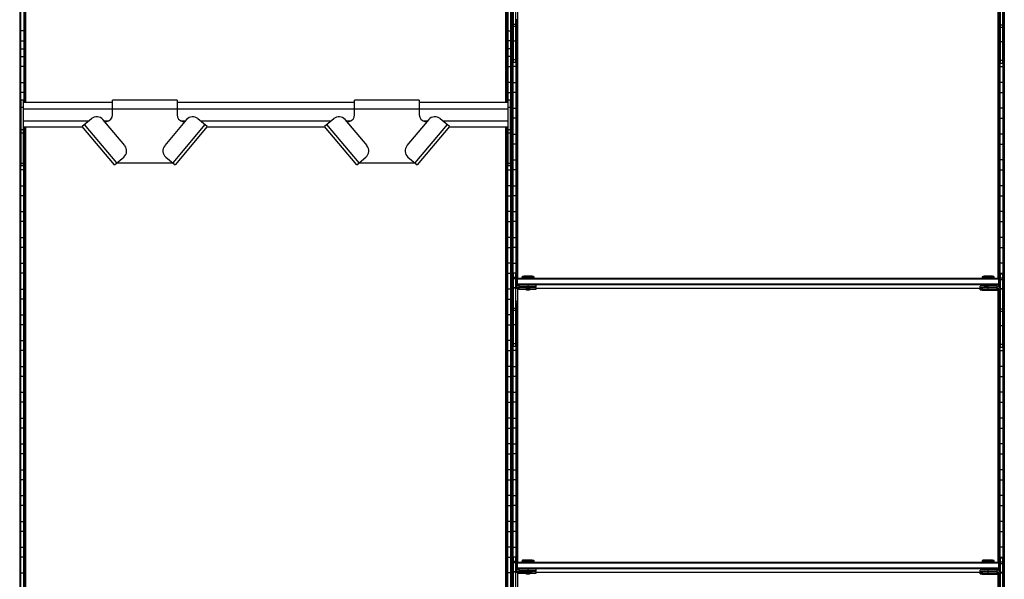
# Model space of a CAD drawing. Header units: millimetres. Extents: x -305 to 915, y -1202 to 1202.
# Tile 2 of 3: x -305 to 915, y -658 to 36. Entities that reach past the tile are written whole.
import ezdxf

# ---------------------------------------------------------------- set-up
doc = ezdxf.new("R2010")
doc.units = ezdxf.units.MM

msp = doc.modelspace()

# ---------------------------------------------------------------- linework, layer by layer
at = {"color": 7, "linetype": 'Continuous', "lineweight": 25}
for p, q in [((-304.9, 1200), (-304.9, -1200)), ((-304.5, 1199.7), (-304.5, -1199.7)), ((-303.7, -1198.8), (-303.7, 1198.8)), ((-303.4, -1198.5), (-303.4, 1198.5)), ((303.4, -1198.5), (303.4, 1198.5)), ((303.7, -1198.8), (303.7, 1198.8)), ((304.5, 1199.7), (304.5, -1199.7)), ((304.9, 1200), (304.9, -1200)), ((305.2, -1199.7), (305.2, 1199.7)), ((306, 1198.8), (306, -1198.8)), ((306.4, -1198.5), (306.4, 1198.5)), ((913.1, -1198.5), (913.1, 1198.5)), ((913.5, 1198.8), (913.5, -1198.8)), ((914.3, 1199.7), (914.3, -1199.7)), ((914.6, 1200), (914.6, -1200)), ((-299.6, 543.2), (-299.6, -66.8)), ((-299.3, -66.8), (-299.3, 543.2)), ((-298.5, 543.2), (-298.5, -66.8)), ((-298.1, -66.8), (-298.1, 543.2)), ((-297.4, -66.8), (-297.4, 543.2)), ((297.4, -66.8), (297.4, 543.2)), ((298.1, -66.8), (298.1, 543.2)), ((298.5, 543.2), (298.5, -66.8)), ((299.3, -66.8), (299.3, 543.2)), ((299.6, 543.2), (299.6, -66.8)), ((306.8, -17.2), (306.8, 73.8)), ((309.8, -17.2), (309.8, 73.8)), ((909.8, -18.2), (909.8, 72.8)), ((912.8, -18.2), (912.8, 72.8)), ((311.8, 54.8), (311.8, 35.9)), ((312.3, -284.5), (312.3, 53.3)), ((907.2, -284.5), (907.2, 52.3)), ((907.8, 53.8), (907.8, 34.9)), ((309.8, 30.1), (306.8, 30.1)), ((309.8, 27.5), (306.8, 27.5)), ((311.8, 35.9), (309.8, 35.9)), ((310.1, -295.5), (310.1, 35.9)), ((310.5, 35.9), (310.5, -294.9)), ((311.3, -285), (311.3, 35.9)), ((311.6, 35.9), (311.6, -284.6)), ((907.8, 35.2), (909.8, 35.2)), ((907.8, 34.9), (909.8, 34.9)), ((907.9, 34.9), (907.9, -284.6)), ((908.2, -285), (908.2, 34.9)), ((909, 34.9), (909, -295.9)), ((909.4, -296.5), (909.4, 34.9)), ((912.8, 29.1), (909.8, 29.1)), ((912.8, 26.5), (909.8, 26.5)), ((-299.6, 22.2), (-303.4, 22.2)), ((299.6, 22.2), (303.4, 22.2)), ((306.8, 22.2), (306.4, 22.2)), ((310.1, 22.2), (309.8, 22.2)), ((909.4, 22.2), (909.8, 22.2)), ((912.8, 22.2), (913.1, 22.2)), ((-304.9, 0), (-297.4, 0)), ((-303.4, 9.8), (-299.6, 9.8)), ((306.8, 0), (297.4, 0)), ((303.4, 9.8), (299.6, 9.8)), ((306.4, 9.8), (306.8, 9.8)), ((309.8, 9.6), (306.8, 9.6)), ((309.8, 9.8), (310.1, 9.8)), ((309.8, 0), (312.3, 0)), ((909.8, 0), (907.2, 0)), ((909.8, 9.8), (909.4, 9.8)), ((912.8, 8.6), (909.8, 8.6)), ((913.1, 9.8), (912.8, 9.8)), ((914.6, 0), (912.8, 0)), ((-303.4, -9.8), (-299.6, -9.8)), ((303.4, -9.8), (299.6, -9.8)), ((306.4, -9.8), (306.8, -9.8)), ((309.8, -9.8), (310.1, -9.8)), ((909.8, -9.8), (909.4, -9.8)), ((913.1, -9.8), (912.8, -9.8)), ((-299.6, -22.2), (-303.4, -22.2)), ((299.6, -22.2), (303.4, -22.2)), ((310.1, -22.2), (306.4, -22.2)), ((309.8, -13.6), (306.8, -13.6)), ((309.8, -17.2), (306.8, -17.2)), ((909.4, -22.2), (913.1, -22.2)), ((912.8, -14.6), (909.8, -14.6)), ((912.8, -18.2), (909.8, -18.2)), ((-303.4, -41.8), (-299.6, -41.8)), ((303.4, -41.8), (299.6, -41.8)), ((306.4, -41.8), (310.1, -41.8)), ((913.1, -41.8), (909.4, -41.8)), ((-299.6, -54.2), (-303.4, -54.2)), ((299.6, -54.2), (303.4, -54.2)), ((310.1, -54.2), (306.4, -54.2)), ((909.4, -54.2), (913.1, -54.2)), ((-300, -63.8), (-303, -63.8)), ((-303, -145.2), (-303, -63.8)), ((-300, -72.8), (-303, -72.8)), ((-300, -145.2), (-300, -63.8)), ((-190, -66.8), (-300, -66.8)), ((-110, -63.6), (-190, -63.6)), ((-190, -82.1), (-190, -63.6)), ((-110, -63.6), (-110, -82.1)), ((110, -66.8), (-110, -66.8)), ((190, -63.6), (110, -63.6)), ((110, -82.1), (110, -63.6)), ((190, -63.6), (190, -82.1)), ((300, -66.8), (190, -66.8)), ((303, -63.8), (300, -63.8)), ((300, -145.2), (300, -63.8)), ((303, -72.8), (300, -72.8)), ((303, -145.2), (303, -63.8)), ((-303.4, -73.8), (-303, -73.8)), ((-300, -74.3), (300, -74.3)), ((303.4, -73.8), (303, -73.8)), ((306.4, -73.8), (310.1, -73.8)), ((913.1, -73.8), (909.4, -73.8)), ((-303, -86.2), (-303.4, -86.2)), ((-300, -89.3), (-219, -89.3)), ((-300, -96.8), (-227, -96.8)), ((-299.6, -706.8), (-299.6, -96.8)), ((-299.3, -96.8), (-299.3, -706.8)), ((-298.5, -706.8), (-298.5, -96.8)), ((-298.1, -96.8), (-298.1, -706.8)), ((-297.4, -706.8), (-297.4, -96.8)), ((-215.9, -86.7), (-227.4, -96.3)), ((-187.5, -143.9), (-227.4, -96.3)), ((-184.6, -141.4), (-224.5, -93.9)), ((-174.7, -120.1), (-201.8, -87.9)), ((-200.6, -89.3), (-194.5, -89.3)), ((-199.7, -90.4), (-196.9, -90)), ((-98.2, -87.9), (-125.3, -120.1)), ((-75.5, -93.9), (-115.4, -141.4)), ((-72.6, -96.3), (-112.5, -143.9)), ((-105.5, -89.3), (-99.4, -89.3)), ((-103.1, -90), (-100.3, -90.4)), ((-72.6, -96.3), (-84.1, -86.7)), ((-81, -89.3), (81, -89.3)), ((-73, -96.8), (73, -96.8)), ((84.1, -86.7), (72.6, -96.3)), ((112.5, -143.9), (72.6, -96.3)), ((115.4, -141.4), (75.5, -93.9)), ((125.3, -120.1), (98.2, -87.9)), ((99.4, -89.3), (105.5, -89.3)), ((100.3, -90.4), (103.1, -90)), ((201.8, -87.9), (174.7, -120.1)), ((224.5, -93.9), (184.6, -141.4)), ((227.4, -96.3), (187.5, -143.9)), ((194.5, -89.3), (200.6, -89.3)), ((196.9, -90), (199.7, -90.4)), ((227.4, -96.3), (215.9, -86.7)), ((219, -89.3), (300, -89.3)), ((227, -96.8), (300, -96.8)), ((297.4, -706.8), (297.4, -96.8)), ((298.1, -96.8), (298.1, -706.8)), ((298.5, -706.8), (298.5, -96.8)), ((299.3, -96.8), (299.3, -706.8)), ((299.6, -706.8), (299.6, -96.8)), ((303, -86.2), (303.4, -86.2)), ((310.1, -86.2), (306.4, -86.2)), ((909.4, -86.2), (913.1, -86.2)), ((-303.4, -105.8), (-303, -105.8)), ((-300, -100.7), (-303, -100.7)), ((-300, -104.5), (-303, -104.5)), ((-300, -105.8), (-299.6, -105.8)), ((300, -105.8), (299.6, -105.8)), ((303, -100.7), (300, -100.7)), ((303, -104.5), (300, -104.5)), ((303.4, -105.8), (303, -105.8)), ((306.4, -105.8), (310.1, -105.8)), ((913.1, -105.8), (909.4, -105.8)), ((-303, -118.2), (-303.4, -118.2)), ((-299.6, -118.2), (-300, -118.2)), ((299.6, -118.2), (300, -118.2)), ((303, -118.2), (303.4, -118.2)), ((310.1, -118.2), (306.4, -118.2)), ((909.4, -118.2), (913.1, -118.2)), ((-303.4, -137.8), (-303, -137.8)), ((-300, -142.3), (-303, -142.3)), ((-300, -145.2), (-303, -145.2)), ((-300, -137.8), (-299.6, -137.8)), ((-187.5, -143.9), (-176, -134.2)), ((-184.6, -141.4), (-115.4, -141.4)), ((-124, -134.2), (-112.5, -143.9)), ((112.5, -143.9), (124, -134.2)), ((115.4, -141.4), (184.6, -141.4)), ((176, -134.2), (187.5, -143.9)), ((300, -137.8), (299.6, -137.8)), ((303, -142.3), (300, -142.3)), ((303, -145.2), (300, -145.2)), ((303.4, -137.8), (303, -137.8)), ((306.4, -137.8), (310.1, -137.8)), ((913.1, -137.8), (909.4, -137.8)), ((-299.6, -150.2), (-303.4, -150.2)), ((299.6, -150.2), (303.4, -150.2)), ((310.1, -150.2), (306.4, -150.2)), ((909.4, -150.2), (913.1, -150.2)), ((-303.4, -169.8), (-299.6, -169.8)), ((303.4, -169.8), (299.6, -169.8)), ((306.4, -169.8), (310.1, -169.8)), ((913.1, -169.8), (909.4, -169.8)), ((-299.6, -182.2), (-303.4, -182.2)), ((299.6, -182.2), (303.4, -182.2)), ((310.1, -182.2), (306.4, -182.2)), ((909.4, -182.2), (913.1, -182.2)), ((-303.4, -201.8), (-299.6, -201.8)), ((303.4, -201.8), (299.6, -201.8)), ((306.4, -201.8), (310.1, -201.8)), ((913.1, -201.8), (909.4, -201.8)), ((-299.6, -214.2), (-303.4, -214.2)), ((299.6, -214.2), (303.4, -214.2)), ((310.1, -214.2), (306.4, -214.2)), ((909.4, -214.2), (913.1, -214.2)), ((-303.4, -233.8), (-299.6, -233.8)), ((303.4, -233.8), (299.6, -233.8)), ((306.4, -233.8), (310.1, -233.8)), ((913.1, -233.8), (909.4, -233.8)), ((-299.6, -246.2), (-303.4, -246.2)), ((299.6, -246.2), (303.4, -246.2)), ((310.1, -246.2), (306.4, -246.2)), ((909.4, -246.2), (913.1, -246.2)), ((-303.4, -265.8), (-299.6, -265.8)), ((303.4, -265.8), (299.6, -265.8)), ((306.4, -265.8), (310.1, -265.8)), ((913.1, -265.8), (909.4, -265.8)), ((-299.6, -278.2), (-303.4, -278.2)), ((299.6, -278.2), (303.4, -278.2)), ((310.1, -278.2), (306.4, -278.2)), ((306.8, -369.2), (306.8, -278.2)), ((309.8, -369.2), (309.8, -278.2)), ((909.4, -278.2), (913.1, -278.2)), ((909.8, -370.2), (909.8, -279.2)), ((909.8, -279.2), (912.8, -279.2)), ((912.8, -370.2), (912.8, -279.2)), ((309.8, -283.5), (306.8, -283.5)), ((309.8, -285.4), (306.8, -285.4)), ((310.8, -285.5), (311.8, -284.5)), ((310.8, -285.5), (310.8, -294.5)), ((310.8, -285.5), (311.8, -285.5)), ((311.8, -291.5), (310.8, -291.5)), ((311.8, -292.5), (310.8, -291.5)), ((311.8, -293.7), (311.8, -284.5)), ((311.8, -284.5), (907.8, -284.5)), ((907.8, -285.5), (311.8, -285.5)), ((311.8, -291.5), (907.8, -291.5)), ((907.8, -292.5), (311.8, -292.5)), ((317.2, -282.9), (317.2, -284.3)), ((318, -282.1), (317.3, -282.9)), ((318, -284.3), (318, -284.5)), ((324.8, -284.2), (324.8, -282)), ((324.8, -284.2), (324.8, -284.5)), ((332.2, -282.9), (331.5, -282.1)), ((331.5, -284.5), (331.5, -284.3)), ((332.2, -284.3), (332.2, -282.9)), ((887.2, -282.9), (887.2, -284.3)), ((888, -282.1), (887.3, -282.9)), ((888, -284.3), (888, -284.5)), ((894.8, -284.2), (894.8, -282)), ((894.8, -284.2), (894.8, -284.5)), ((902.2, -282.9), (901.5, -282.1)), ((901.5, -284.5), (901.5, -284.3)), ((902.2, -284.3), (902.2, -282.9)), ((907.8, -294.7), (907.8, -284.5)), ((908.8, -285.5), (907.8, -284.5)), ((908.8, -285.5), (907.8, -285.5)), ((907.8, -291.5), (908.8, -291.5)), ((907.8, -292.5), (908.8, -291.5)), ((908.8, -285.5), (908.8, -295.5)), ((912.8, -284.5), (909.8, -284.5)), ((912.8, -286.4), (909.8, -286.4)), ((-303.4, -297.8), (-299.6, -297.8)), ((303.4, -297.8), (299.6, -297.8)), ((306.4, -297.8), (306.8, -297.8)), ((309.8, -296.4), (306.8, -296.4)), ((309.8, -296.9), (306.8, -296.9)), ((311.8, -297.2), (309.8, -297.2)), ((311.8, -297.2), (311.8, -316.1)), ((312.3, -636.5), (312.3, -298.7)), ((313.7, -295.5), (313.7, -293.2)), ((324.8, -293.2), (313.7, -293.2)), ((324.8, -295.2), (313.7, -295.2)), ((313.7, -295.5), (322.2, -295.5)), ((313.7, -298.1), (313.7, -295.8)), ((322.2, -295.8), (313.7, -295.8)), ((324.8, -297.8), (313.7, -297.8)), ((313.7, -298.1), (322.2, -298.1)), ((322.2, -295.3), (322.2, -295.8)), ((322.2, -298), (322.2, -298.5)), ((322.2, -295.8), (322.8, -296.3)), ((322.2, -298.5), (322.8, -299)), ((324.8, -295.2), (324.8, -293.2)), ((324.8, -296.3), (324.8, -295.3)), ((324.8, -297.8), (324.8, -296.4)), ((324.8, -298.9), (324.8, -297.9)), ((326.7, -296.3), (327.2, -295.8)), ((326.7, -299), (327.2, -298.5)), ((327.2, -295.8), (327.2, -295.3)), ((327.2, -298.5), (327.2, -298)), ((334.8, -295.3), (334.8, -293.3)), ((334.8, -298), (334.8, -296)), ((334.8, -296.8), (888, -296.8)), ((884.8, -296.3), (884.8, -294.3)), ((884.8, -299), (884.8, -297)), ((888, -293.3), (888, -294.2)), ((888, -296.5), (888, -296.8)), ((892.7, -296.3), (892.8, -296.3)), ((892.7, -298.9), (892.8, -299)), ((894.8, -296.2), (894.8, -293.2)), ((905.8, -294.2), (894.8, -294.2)), ((905.8, -296.2), (894.8, -296.2)), ((894.8, -296.3), (894.8, -296.3)), ((894.8, -296.4), (894.8, -296.4)), ((894.8, -298.8), (894.8, -296.5)), ((894.8, -296.5), (905.8, -296.5)), ((905.8, -296.8), (894.8, -296.8)), ((905.8, -298.8), (894.8, -298.8)), ((894.8, -298.9), (894.8, -298.9)), ((894.8, -299), (894.8, -299)), ((894.8, -299.1), (905.8, -299.1)), ((896.7, -296.3), (896.8, -296.3)), ((896.7, -299), (896.8, -298.9)), ((901.5, -294.2), (901.5, -293.3)), ((901.5, -296.8), (901.5, -296.5)), ((905.8, -296.5), (905.8, -294.2)), ((905.8, -299.1), (905.8, -296.8)), ((906.2, -296.8), (906.8, -296.8)), ((907.2, -636.5), (907.2, -299.7)), ((907.8, -298.2), (907.8, -317.1)), ((907.8, -298.2), (909.8, -298.2)), ((909.8, -297.8), (909.7, -297.8)), ((912.8, -297.4), (909.8, -297.4)), ((912.8, -297.9), (909.8, -297.9)), ((913.1, -297.8), (912.8, -297.8)), ((-299.6, -310.2), (-303.4, -310.2)), ((299.6, -310.2), (303.4, -310.2)), ((306.8, -310.2), (306.4, -310.2)), ((311.8, -313.2), (309.8, -313.2)), ((311.8, -313.5), (309.8, -313.5)), ((311.8, -315.8), (309.8, -315.8)), ((311.8, -316.1), (309.8, -316.1)), ((310.1, -647.5), (310.1, -316.1)), ((310.5, -316.1), (310.5, -646.9)), ((311.3, -637), (311.3, -316.1)), ((311.6, -316.1), (311.6, -636.6)), ((907.8, -314.2), (909.8, -314.2)), ((907.8, -314.5), (909.8, -314.5)), ((907.8, -316.8), (909.8, -316.8)), ((912.8, -310.2), (913.1, -310.2)), ((309.8, -321.9), (306.8, -321.9)), ((309.8, -324.5), (306.8, -324.5)), ((907.8, -317.1), (909.8, -317.1)), ((907.9, -317.1), (907.9, -636.6)), ((908.2, -637), (908.2, -317.1)), ((909, -317.1), (909, -647.9)), ((909.4, -648.5), (909.4, -317.1)), ((912.8, -322.9), (909.8, -322.9)), ((912.8, -325.5), (909.8, -325.5)), ((-303.4, -329.8), (-299.6, -329.8)), ((303.4, -329.8), (299.6, -329.8)), ((306.4, -329.8), (306.8, -329.8)), ((309.8, -329.8), (310.1, -329.8)), ((909.8, -329.8), (909.4, -329.8)), ((913.1, -329.8), (912.8, -329.8)), ((-299.6, -342.2), (-303.4, -342.2)), ((299.6, -342.2), (303.4, -342.2)), ((306.8, -342.2), (306.4, -342.2)), ((309.8, -342.4), (306.8, -342.4)), ((310.1, -342.2), (309.8, -342.2)), ((909.4, -342.2), (909.8, -342.2)), ((912.8, -343.4), (909.8, -343.4)), ((912.8, -342.2), (913.1, -342.2)), ((-303.4, -361.8), (-299.6, -361.8)), ((303.4, -361.8), (299.6, -361.8)), ((306.4, -361.8), (306.8, -361.8)), ((309.8, -365.6), (306.8, -365.6)), ((309.8, -361.8), (310.1, -361.8)), ((909.8, -361.8), (909.4, -361.8)), ((913.1, -361.8), (912.8, -361.8)), ((-299.6, -374.2), (-303.4, -374.2)), ((299.6, -374.2), (303.4, -374.2)), ((310.1, -374.2), (306.4, -374.2)), ((309.8, -369.2), (306.8, -369.2)), ((909.4, -374.2), (913.1, -374.2)), ((912.8, -366.6), (909.8, -366.6)), ((912.8, -370.2), (909.8, -370.2)), ((-303.4, -393.8), (-299.6, -393.8)), ((303.4, -393.8), (299.6, -393.8)), ((306.4, -393.8), (310.1, -393.8)), ((913.1, -393.8), (909.4, -393.8)), ((-299.6, -406.2), (-303.4, -406.2)), ((299.6, -406.2), (303.4, -406.2)), ((310.1, -406.2), (306.4, -406.2)), ((909.4, -406.2), (913.1, -406.2)), ((-303.4, -425.8), (-299.6, -425.8)), ((303.4, -425.8), (299.6, -425.8)), ((306.4, -425.8), (310.1, -425.8)), ((913.1, -425.8), (909.4, -425.8)), ((-299.6, -438.2), (-303.4, -438.2)), ((299.6, -438.2), (303.4, -438.2)), ((310.1, -438.2), (306.4, -438.2)), ((909.4, -438.2), (913.1, -438.2)), ((-303.4, -457.8), (-299.6, -457.8)), ((303.4, -457.8), (299.6, -457.8)), ((306.4, -457.8), (310.1, -457.8)), ((913.1, -457.8), (909.4, -457.8)), ((-299.6, -470.2), (-303.4, -470.2)), ((299.6, -470.2), (303.4, -470.2)), ((310.1, -470.2), (306.4, -470.2)), ((909.4, -470.2), (913.1, -470.2)), ((-303.4, -489.8), (-299.6, -489.8)), ((303.4, -489.8), (299.6, -489.8)), ((306.4, -489.8), (310.1, -489.8)), ((913.1, -489.8), (909.4, -489.8)), ((-299.6, -502.2), (-303.4, -502.2)), ((299.6, -502.2), (303.4, -502.2)), ((310.1, -502.2), (306.4, -502.2)), ((909.4, -502.2), (913.1, -502.2)), ((-303.4, -521.8), (-299.6, -521.8)), ((303.4, -521.8), (299.6, -521.8)), ((306.4, -521.8), (310.1, -521.8)), ((913.1, -521.8), (909.4, -521.8)), ((-299.6, -534.2), (-303.4, -534.2)), ((299.6, -534.2), (303.4, -534.2)), ((310.1, -534.2), (306.4, -534.2)), ((909.4, -534.2), (913.1, -534.2)), ((-303.4, -553.8), (-299.6, -553.8)), ((303.4, -553.8), (299.6, -553.8)), ((306.4, -553.8), (310.1, -553.8)), ((913.1, -553.8), (909.4, -553.8)), ((-299.6, -566.2), (-303.4, -566.2)), ((299.6, -566.2), (303.4, -566.2)), ((310.1, -566.2), (306.4, -566.2)), ((909.4, -566.2), (913.1, -566.2)), ((-303.4, -585.8), (-299.6, -585.8)), ((303.4, -585.8), (299.6, -585.8)), ((306.4, -585.8), (310.1, -585.8)), ((913.1, -585.8), (909.4, -585.8)), ((-299.6, -598.2), (-303.4, -598.2)), ((299.6, -598.2), (303.4, -598.2)), ((310.1, -598.2), (306.4, -598.2)), ((909.4, -598.2), (913.1, -598.2)), ((-303.4, -617.8), (-299.6, -617.8)), ((303.4, -617.8), (299.6, -617.8)), ((306.4, -617.8), (310.1, -617.8)), ((913.1, -617.8), (909.4, -617.8)), ((-299.6, -630.2), (-303.4, -630.2)), ((299.6, -630.2), (303.4, -630.2)), ((310.1, -630.2), (306.4, -630.2)), ((306.8, -721.2), (306.8, -630.2)), ((309.8, -721.2), (309.8, -630.2)), ((324.8, -636.2), (324.8, -634)), ((894.8, -636.2), (894.8, -634)), ((909.4, -630.2), (913.1, -630.2)), ((909.8, -722.2), (909.8, -631.2)), ((909.8, -631.2), (912.8, -631.2)), ((912.8, -722.2), (912.8, -631.2)), ((309.8, -635.5), (306.8, -635.5)), ((309.8, -637.4), (306.8, -637.4)), ((310.8, -637.5), (311.8, -636.5)), ((310.8, -637.5), (310.8, -646.5)), ((310.8, -637.5), (311.8, -637.5)), ((311.8, -643.5), (310.8, -643.5)), ((311.8, -644.5), (310.8, -643.5)), ((311.8, -645.7), (311.8, -636.5)), ((311.8, -636.5), (907.8, -636.5)), ((907.8, -637.5), (311.8, -637.5)), ((311.8, -643.5), (907.8, -643.5)), ((907.8, -644.5), (311.8, -644.5)), ((313.7, -647.5), (313.7, -645.2)), ((324.8, -645.2), (313.7, -645.2)), ((317.2, -634.9), (317.2, -636.3)), ((318, -634.1), (317.3, -634.9)), ((318, -636.3), (318, -636.5)), ((324.8, -636.2), (324.8, -636.5)), ((324.8, -647.2), (324.8, -645.2)), ((332.2, -634.9), (331.5, -634.1)), ((331.5, -636.5), (331.5, -636.3)), ((332.2, -636.3), (332.2, -634.9)), ((334.8, -647.3), (334.8, -645.3)), ((887.2, -634.9), (887.2, -636.3)), ((888, -634.1), (887.3, -634.9)), ((888, -636.3), (888, -636.5)), ((888, -645.3), (888, -646.2)), ((894.8, -636.2), (894.8, -636.5)), ((894.8, -648.2), (894.8, -645.2)), ((905.8, -646.2), (894.8, -646.2)), ((902.2, -634.9), (901.5, -634.1)), ((901.5, -636.5), (901.5, -636.3)), ((901.5, -646.2), (901.5, -645.3)), ((902.2, -636.3), (902.2, -634.9)), ((905.8, -648.5), (905.8, -646.2)), ((907.8, -646.7), (907.8, -636.5)), ((908.8, -637.5), (907.8, -636.5)), ((908.8, -637.5), (907.8, -637.5)), ((907.8, -643.5), (908.8, -643.5)), ((907.8, -644.5), (908.8, -643.5)), ((908.8, -637.5), (908.8, -647.5)), ((912.8, -636.5), (909.8, -636.5)), ((912.8, -638.4), (909.8, -638.4)), ((-303.4, -649.8), (-299.6, -649.8)), ((303.4, -649.8), (299.6, -649.8)), ((306.4, -649.8), (306.8, -649.8)), ((309.8, -648.4), (306.8, -648.4)), ((309.8, -648.9), (306.8, -648.9)), ((311.8, -649.2), (309.8, -649.2)), ((311.8, -649.2), (311.8, -668.1)), ((312.3, -988.5), (312.3, -650.7)), ((324.8, -647.2), (313.7, -647.2)), ((313.7, -647.5), (322.2, -647.5)), ((313.7, -650.1), (313.7, -647.8)), ((322.2, -647.8), (313.7, -647.8)), ((324.8, -649.8), (313.7, -649.8)), ((313.7, -650.1), (322.2, -650.1)), ((322.2, -647.3), (322.2, -647.8)), ((322.2, -650), (322.2, -650.5)), ((322.2, -647.8), (322.8, -648.3)), ((322.2, -650.5), (322.8, -651)), ((324.8, -648.3), (324.8, -647.3)), ((324.8, -649.8), (324.8, -648.4)), ((324.8, -650.9), (324.8, -649.9)), ((326.7, -648.3), (327.2, -647.8)), ((326.7, -651), (327.2, -650.5)), ((327.2, -647.8), (327.2, -647.3)), ((327.2, -650.5), (327.2, -650)), ((334.8, -650), (334.8, -648)), ((334.8, -648.8), (888, -648.8)), ((884.8, -648.3), (884.8, -646.3)), ((884.8, -651), (884.8, -649)), ((888, -648.5), (888, -648.8)), ((892.7, -648.3), (892.8, -648.3)), ((892.7, -650.9), (892.8, -651)), ((905.8, -648.2), (894.8, -648.2)), ((894.8, -648.3), (894.8, -648.3)), ((894.8, -648.4), (894.8, -648.4)), ((894.8, -650.8), (894.8, -648.5)), ((894.8, -648.5), (905.8, -648.5)), ((905.8, -648.8), (894.8, -648.8)), ((905.8, -650.8), (894.8, -650.8)), ((894.8, -650.9), (894.8, -650.9)), ((894.8, -651), (894.8, -651)), ((894.8, -651.1), (905.8, -651.1)), ((896.7, -648.3), (896.8, -648.3)), ((896.7, -651), (896.8, -650.9)), ((901.5, -648.8), (901.5, -648.5)), ((905.8, -651.1), (905.8, -648.8)), ((906.2, -648.8), (906.8, -648.8)), ((907.2, -988.5), (907.2, -651.7)), ((907.8, -650.2), (907.8, -669.1)), ((907.8, -650.2), (909.8, -650.2)), ((909.8, -649.8), (909.7, -649.8)), ((912.8, -649.4), (909.8, -649.4)), ((912.8, -649.9), (909.8, -649.9)), ((913.1, -649.8), (912.8, -649.8))]:
    msp.add_line(p, q, dxfattribs=at)
at = {"color": 7, "linetype": 'Continuous', "lineweight": 25, "flags": 128}
for points in [[(317.7, -284.4), (317.4, -284.4), (317.2, -284.3), (317.4, -284.3), (318, -284.3), (318.9, -284.3), (320.1, -284.2), (321.5, -284.2), (323.1, -284.2), (324.8, -284.2)], [(318, -284.4), (318, -284.4), (317.8, -284.4)], [(324.8, -284.2), (326.4, -284.2), (328, -284.2), (329.4, -284.2), (330.6, -284.3), (331.5, -284.3), (332.1, -284.3), (332.2, -284.3), (332.1, -284.4), (331.5, -284.4), (331.5, -284.4)], [(887.7, -284.4), (887.4, -284.4), (887.2, -284.3), (887.4, -284.3), (888, -284.3), (888.9, -284.3), (890.1, -284.2), (891.5, -284.2), (893.1, -284.2), (894.8, -284.2)], [(888, -284.4), (888, -284.4), (887.8, -284.4)], [(894.8, -284.2), (896.4, -284.2), (898, -284.2), (899.4, -284.2), (900.6, -284.3), (901.5, -284.3), (902.1, -284.3), (902.2, -284.3), (902.1, -284.4), (901.5, -284.4), (901.5, -284.4)], [(313.7, -295.8), (313, -295.9), (312.4, -296)], [(324.8, -296.3), (324, -296.3), (323.3, -296.3), (322.9, -296.3), (322.8, -296.3), (322.9, -296.4), (323.3, -296.4), (324, -296.4), (324.8, -296.4)], [(324.8, -298.9), (324, -298.9), (323.3, -298.9), (322.9, -298.9), (322.8, -299), (322.9, -299), (323.3, -299), (324, -299), (324.8, -299)], [(324.8, -296.4), (325.5, -296.4), (326.2, -296.4), (326.6, -296.4), (326.7, -296.3), (326.6, -296.3), (326.2, -296.3), (325.5, -296.3), (324.8, -296.3)], [(324.8, -299), (325.5, -299), (326.2, -299), (326.6, -299), (326.7, -299), (326.6, -298.9), (326.2, -298.9), (325.5, -298.9), (324.8, -298.9)], [(894.8, -296.4), (893.9, -296.4), (893.2, -296.4), (892.7, -296.4), (892.5, -296.3), (892.7, -296.3), (893.2, -296.3), (893.9, -296.3), (894.8, -296.3)], [(894.8, -299), (893.9, -299), (893.2, -299), (892.7, -299), (892.5, -299), (892.7, -298.9), (893.2, -298.9), (893.9, -298.9), (894.8, -298.9)], [(894.8, -296.3), (894, -296.3), (893.3, -296.3), (892.9, -296.3), (892.8, -296.3), (892.9, -296.4), (893.3, -296.4), (894, -296.4), (894.8, -296.4)], [(894.8, -298.9), (894, -298.9), (893.3, -298.9), (892.9, -298.9), (892.8, -299), (892.9, -299), (893.3, -299), (894, -299), (894.8, -299)], [(894.8, -296.4), (895.5, -296.4), (896.2, -296.4), (896.6, -296.4), (896.7, -296.3), (896.6, -296.3), (896.2, -296.3), (895.5, -296.3), (894.8, -296.3)], [(894.8, -296.3), (895.6, -296.3), (896.3, -296.3), (896.8, -296.3), (897, -296.3), (896.8, -296.4), (896.3, -296.4), (895.6, -296.4), (894.8, -296.4)], [(894.8, -299), (895.5, -299), (896.2, -299), (896.6, -299), (896.7, -299), (896.6, -298.9), (896.2, -298.9), (895.5, -298.9), (894.8, -298.9)], [(894.8, -298.9), (895.6, -298.9), (896.3, -298.9), (896.8, -298.9), (897, -299), (896.8, -299), (896.3, -299), (895.6, -299), (894.8, -299)], [(907.1, -297), (906.5, -296.9), (905.8, -296.8)], [(317.7, -636.4), (317.4, -636.4), (317.2, -636.3), (317.4, -636.3), (318, -636.3), (318.9, -636.3), (320.1, -636.2), (321.5, -636.2), (323.1, -636.2), (324.8, -636.2)], [(318, -636.4), (318, -636.4), (317.8, -636.4)], [(324.8, -636.2), (326.4, -636.2), (328, -636.2), (329.4, -636.2), (330.6, -636.3), (331.5, -636.3), (332.1, -636.3), (332.2, -636.3), (332.1, -636.4), (331.5, -636.4), (331.5, -636.4)], [(887.7, -636.4), (887.4, -636.4), (887.2, -636.3), (887.4, -636.3), (888, -636.3), (888.9, -636.3), (890.1, -636.2), (891.5, -636.2), (893.1, -636.2), (894.8, -636.2)], [(888, -636.4), (888, -636.4), (887.8, -636.4)], [(894.8, -636.2), (896.4, -636.2), (898, -636.2), (899.4, -636.2), (900.6, -636.3), (901.5, -636.3), (902.1, -636.3), (902.2, -636.3), (902.1, -636.4), (901.5, -636.4), (901.5, -636.4)], [(313.7, -647.8), (313, -647.9), (312.4, -648)], [(324.8, -648.3), (324, -648.3), (323.3, -648.3), (322.9, -648.3), (322.8, -648.3), (322.9, -648.4), (323.3, -648.4), (324, -648.4), (324.8, -648.4)], [(324.8, -650.9), (324, -650.9), (323.3, -650.9), (322.9, -650.9), (322.8, -651), (322.9, -651), (323.3, -651), (324, -651), (324.8, -651)], [(324.8, -648.4), (325.5, -648.4), (326.2, -648.4), (326.6, -648.4), (326.7, -648.3), (326.6, -648.3), (326.2, -648.3), (325.5, -648.3), (324.8, -648.3)], [(324.8, -651), (325.5, -651), (326.2, -651), (326.6, -651), (326.7, -651), (326.6, -650.9), (326.2, -650.9), (325.5, -650.9), (324.8, -650.9)], [(894.8, -648.4), (893.9, -648.4), (893.2, -648.4), (892.7, -648.4), (892.5, -648.3), (892.7, -648.3), (893.2, -648.3), (893.9, -648.3), (894.8, -648.3)], [(894.8, -651), (893.9, -651), (893.2, -651), (892.7, -651), (892.5, -651), (892.7, -650.9), (893.2, -650.9), (893.9, -650.9), (894.8, -650.9)], [(894.8, -648.3), (894, -648.3), (893.3, -648.3), (892.9, -648.3), (892.8, -648.3), (892.9, -648.4), (893.3, -648.4), (894, -648.4), (894.8, -648.4)], [(894.8, -650.9), (894, -650.9), (893.3, -650.9), (892.9, -650.9), (892.8, -651), (892.9, -651), (893.3, -651), (894, -651), (894.8, -651)], [(894.8, -648.4), (895.5, -648.4), (896.2, -648.4), (896.6, -648.4), (896.7, -648.3), (896.6, -648.3), (896.2, -648.3), (895.5, -648.3), (894.8, -648.3)], [(894.8, -648.3), (895.6, -648.3), (896.3, -648.3), (896.8, -648.3), (897, -648.3), (896.8, -648.4), (896.3, -648.4), (895.6, -648.4), (894.8, -648.4)], [(894.8, -651), (895.5, -651), (896.2, -651), (896.6, -651), (896.7, -651), (896.6, -650.9), (896.2, -650.9), (895.5, -650.9), (894.8, -650.9)], [(894.8, -650.9), (895.6, -650.9), (896.3, -650.9), (896.8, -650.9), (897, -651), (896.8, -651), (896.3, -651), (895.6, -651), (894.8, -651)], [(907.1, -649), (906.5, -648.9), (905.8, -648.8)]]:
    msp.add_lwpolyline(points, dxfattribs=at)
at = {"color": 7, "linetype": 'Continuous', "lineweight": 25}
for centre, radius, start, end in [((-209.5, -94.3), 10, 40, 130), ((-198, -82.1), 8, 278, 0), ((-102, -82.1), 8, 180, 262), ((-90.5, -94.3), 10, 50, 140), ((90.5, -94.3), 10, 40, 130), ((102, -82.1), 8, 278, 0), ((198, -82.1), 8, 180, 262), ((209.5, -94.3), 10, 50, 140), ((-182.4, -126.6), 10, 310, 40), ((-117.6, -126.6), 10, 140, 230), ((117.6, -126.6), 10, 310, 40), ((182.4, -126.6), 10, 140, 230), ((323.2, -406.2), 123.4, 89.2585, 92.7412), ((323.2, -389.3), 107.3, 89.1797, 92.7854), ((323.2, -388.6), 104.4, 89.1473, 92.8524), ((326.8, -358.6), 76.6, 86.4932, 91.5417), ((326.9, -374.4), 91.7, 86.6554, 91.3449), ((326.8, -358.2), 74, 86.3875, 91.6128), ((893.2, -406.2), 123.4, 89.2585, 92.7412), ((893.2, -389.3), 107.3, 89.1797, 92.7854), ((893.2, -388.6), 104.4, 89.1473, 92.8524), ((896.8, -358.6), 76.6, 86.4932, 91.5417), ((896.9, -374.4), 91.7, 86.6554, 91.3449), ((896.8, -358.2), 74, 86.3875, 91.6128), ((313.7, -297.2), 4, 89.9956, 179.9956), ((313.7, -297.2), 2, 89.9956, 179.9956), ((313.7, -297.5), 2, 89.9956, 179.9956), ((313.7, -299.8), 2, 89.9956, 179.9956), ((313.7, -300.1), 2, 89.9956, 179.9956), ((324.1, -331.6), 35.8, 89.0014, 92.9983), ((324.1, -334.3), 35.8, 89.0014, 92.9983), ((327.2, -438.5), 143.4, 87.0017, 90.9986), ((325.4, -331.6), 35.8, 87.0017, 90.9986), ((327.2, -441.2), 143.4, 87.0017, 90.9986), ((327.2, -436.5), 143.4, 87.0017, 90.9986), ((325.4, -334.3), 35.8, 87.0017, 90.9986), ((329.1, -381.8), 86, 86.2109, 91.2077), ((328.3, -177.7), 117.9, 269.4668, 273.1146), ((328.3, -180.3), 117.9, 269.4668, 273.1146), ((892.3, -437.5), 143.4, 89.0014, 92.9983), ((892.3, -439.5), 143.4, 89.0014, 92.9983), ((892.3, -440.2), 143.4, 89.0014, 92.9983), ((892.3, -442.2), 143.4, 89.0014, 92.9983), ((892.3, -153.1), 143.4, 267.0017, 270.9986), ((892.3, -155.8), 143.4, 267.0017, 270.9986), ((893.2, -397.6), 104.4, 89.1473, 92.8524), ((896.8, -367.2), 74, 86.3875, 91.6128), ((905.8, -298.2), 4, 0.0044, 90.0044), ((905.8, -298.2), 2, 0.0044, 90.0044), ((905.8, -298.5), 2, 0.0044, 90.0044), ((905.8, -300.8), 2, 0.0044, 90.0044), ((905.8, -301.1), 2, 0.0044, 90.0044), ((323.2, -741.3), 107.3, 89.1797, 92.7854), ((326.8, -710.6), 76.6, 86.4932, 91.5417), ((893.2, -741.3), 107.3, 89.1797, 92.7854), ((896.8, -710.6), 76.6, 86.4932, 91.5417), ((313.7, -649.2), 4, 89.9956, 179.9956), ((323.2, -758.2), 123.4, 89.2585, 92.7412), ((323.2, -740.6), 104.4, 89.1473, 92.8524), ((326.9, -726.4), 91.7, 86.6554, 91.3449), ((326.8, -710.2), 74, 86.3875, 91.6128), ((327.2, -788.5), 143.4, 87.0017, 90.9986), ((892.3, -789.5), 143.4, 89.0014, 92.9983), ((893.2, -758.2), 123.4, 89.2585, 92.7412), ((893.2, -740.6), 104.4, 89.1473, 92.8524), ((893.2, -749.6), 104.4, 89.1473, 92.8524), ((896.9, -726.4), 91.7, 86.6554, 91.3449), ((896.8, -710.2), 74, 86.3875, 91.6128), ((896.8, -719.2), 74, 86.3875, 91.6128), ((905.8, -650.2), 4, 0.0044, 90.0044), ((313.7, -649.2), 2, 89.9956, 179.9956), ((313.7, -649.5), 2, 89.9956, 179.9956), ((313.7, -651.8), 2, 89.9956, 179.9956), ((313.7, -652.1), 2, 89.9956, 179.9956), ((324.1, -683.6), 35.8, 89.0014, 92.9983), ((324.1, -686.3), 35.8, 89.0014, 92.9983), ((327.2, -790.5), 143.4, 87.0017, 90.9986), ((327.2, -793.2), 143.4, 87.0017, 90.9986), ((325.4, -683.6), 35.8, 87.0017, 90.9986), ((325.4, -686.3), 35.8, 87.0017, 90.9986), ((329.1, -733.8), 86, 86.2109, 91.2077), ((328.3, -529.7), 117.9, 269.4668, 273.1146), ((328.3, -532.3), 117.9, 269.4668, 273.1146), ((892.3, -791.5), 143.4, 89.0014, 92.9983), ((892.3, -792.2), 143.4, 89.0014, 92.9983), ((892.3, -794.2), 143.4, 89.0014, 92.9983), ((892.3, -505.1), 143.4, 267.0017, 270.9986), ((892.3, -507.8), 143.4, 267.0017, 270.9986), ((905.8, -650.2), 2, 0.0044, 90.0044), ((905.8, -650.5), 2, 0.0044, 90.0044), ((905.8, -652.8), 2, 0.0044, 90.0044), ((905.8, -653.1), 2, 0.0044, 90.0044)]:
    msp.add_arc(centre, radius, start, end, dxfattribs=at)

doc.saveas('drawing.dxf')
